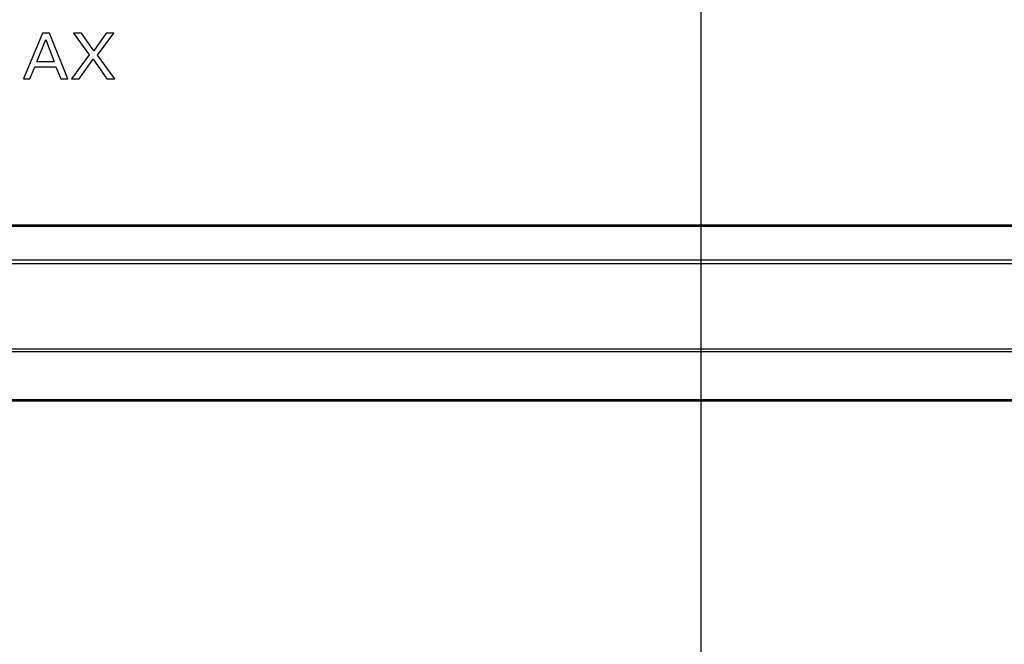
# Model space of a CAD drawing. Header units: inches. Extents: x 0 to 34, y 0 to 22.
# Tile 20 of 125: x 9.514 to 10.244, y 4.828 to 5.291. Entities that reach past the tile are written whole.
import ezdxf

# ---------------------------------------------------------------- set-up
doc = ezdxf.new("R2010")
doc.units = ezdxf.units.IN
doc.header["$LTSCALE"] = 1.87
doc.header["$MEASUREMENT"] = 0
doc.layers.get('0').update_dxf_attribs({"linetype": 'CONTINUOUS'})
doc.layers.add('DIMENSIONS', color=7, linetype='CONTINUOUS')
doc.styles.get("Standard").update_dxf_attribs({"font": 'txt', "width": 0.8})
doc.dimstyles.new('DIMSTYLE_2', dxfattribs={"dimtxt": 0.125, "dimasz": 0.18, "dimexe": 0.125, "dimexo": 0.0625, "dimgap": 0.09, "dimtad": 0, "dimtih": 1, "dimtoh": 1, "dimdec": 3, "dimlfac": 1.333333, "dimzin": 4, "dimdsep": 46, "dimtxsty": 'STANDARD', "dimblk": '_FILLED', "dimblk1": '_FILLED', "dimblk2": '_FILLED', "dimcen": 0.09, "dimadec": 0, "dimazin": 0, "dimtp": 0.001, "dimtm": 0.001, "dimtfac": 1, "dimtdec": 3, "dimtofl": 0, "dimtmove": 0, "dimatfit": 3, "dimldrblk": '_FILLED', "dimfxl": 1, "dimtolj": 1, "dimtzin": 4, "dimarcsym": 0})

# ---------------------------------------------------------------- blocks, each defined once
blk = doc.blocks.new('*D7')
at = {"layer": 'DIMENSIONS', "color": 2, "linetype": 'CONTINUOUS'}
blk.add_line((10.01888, 5.30346), (10.01888, 4.12549), dxfattribs=at)
at = {"layer": 'DIMENSIONS', "color": 2, "linetype": 'CONTINUOUS', "insert": (9.95638, 4.06299), "char_height": 0.125, "width": 1.425, "attachment_point": 3, "rotation": 90, "line_spacing_factor": 0.9}
blk.add_mtext('4.754{\\Ftxt.shx;\\W1.000000;\\H0.125000; }[120.74]', dxfattribs=at)
blk = doc.blocks.new('_FILLED')
at = {"color": 0, "linetype": 'BYBLOCK'}
blk.add_solid([(0, 0), (-1, 0.1736), (-1, -0.1736)], dxfattribs=at)
blk = doc.blocks.new('*D8')
at = {"layer": 'DIMENSIONS', "color": 2, "linetype": 'CONTINUOUS'}
blk.add_line((11.43599, 5.19796), (11.43599, 4.12549), dxfattribs=at)
at = {"layer": 'DIMENSIONS', "color": 2, "linetype": 'CONTINUOUS', "insert": (11.37349, 4.06299), "char_height": 0.125, "width": 1.425, "attachment_point": 3, "rotation": 90, "line_spacing_factor": 0.9}
blk.add_mtext('6.643{\\Ftxt.shx;\\W1.000000;\\H0.125000; }[168.73]', dxfattribs=at)
blk = doc.blocks.new('*D9')
at = {"layer": 'DIMENSIONS', "color": 2, "linetype": 'CONTINUOUS'}
blk.add_line((11.99849, 5.19796), (11.99849, 4.12549), dxfattribs=at)
at = {"layer": 'DIMENSIONS', "color": 2, "linetype": 'CONTINUOUS', "insert": (11.93599, 4.06299), "char_height": 0.125, "width": 1.425, "attachment_point": 3, "rotation": 90, "line_spacing_factor": 0.9}
blk.add_mtext('7.393{\\Ftxt.shx;\\W1.000000;\\H0.125000; }[187.78]', dxfattribs=at)
blk = doc.blocks.new('*D10')
at = {"layer": 'DIMENSIONS', "color": 2, "linetype": 'CONTINUOUS'}
blk.add_line((12.56099, 5.19796), (12.56099, 4.12549), dxfattribs=at)
at = {"layer": 'DIMENSIONS', "color": 2, "linetype": 'CONTINUOUS', "insert": (12.49849, 4.06299), "char_height": 0.125, "width": 1.425, "attachment_point": 3, "rotation": 90, "line_spacing_factor": 0.9}
blk.add_mtext('8.143{\\Ftxt.shx;\\W1.000000;\\H0.125000; }[206.83]', dxfattribs=at)
blk = doc.blocks.new('*D11')
at = {"layer": 'DIMENSIONS', "color": 2, "linetype": 'CONTINUOUS'}
blk.add_line((13.12349, 5.19796), (13.12349, 4.12549), dxfattribs=at)
at = {"layer": 'DIMENSIONS', "color": 2, "linetype": 'CONTINUOUS', "insert": (13.06099, 4.06299), "char_height": 0.125, "width": 1.425, "attachment_point": 3, "rotation": 90, "line_spacing_factor": 0.9}
blk.add_mtext('8.893{\\Ftxt.shx;\\W1.000000;\\H0.125000; }[225.88]', dxfattribs=at)
blk = doc.blocks.new('*D12')
at = {"layer": 'DIMENSIONS', "color": 2, "linetype": 'CONTINUOUS'}
blk.add_line((13.95374, 5.22063), (13.95374, 4.12549), dxfattribs=at)
at = {"layer": 'DIMENSIONS', "color": 2, "linetype": 'CONTINUOUS', "insert": (13.89124, 4.06299), "char_height": 0.125, "width": 1.225, "attachment_point": 3, "rotation": 90, "line_spacing_factor": 0.9}
blk.add_mtext('10.000{\\Ftxt.shx;\\W1.000000;\\H0.125000; }[254]', dxfattribs=at)

msp = doc.modelspace()

# ---------------------------------------------------------------- linework, layer by layer
at = {"color": 7, "linetype": 'CONTINUOUS'}
for p, q in [((9.5308, 5.28063), (9.51655, 5.24677)), ((9.53582, 5.28063), (9.5308, 5.28063)), ((9.54951, 5.24677), (9.53582, 5.28063)), ((9.55967, 5.28063), (9.55367, 5.28063)), ((9.55367, 5.28063), (9.5654, 5.2645)), ((9.56882, 5.26759), (9.55967, 5.28063)), ((9.57796, 5.28063), (9.56882, 5.26759)), ((9.57159, 5.2644), (9.58364, 5.28063)), ((9.58364, 5.28063), (9.57796, 5.28063)), ((9.52654, 5.25939), (9.5331, 5.27599)), ((9.5331, 5.27599), (9.53934, 5.25939)), ((9.5654, 5.2645), (9.55227, 5.24677)), ((9.58425, 5.24677), (9.57159, 5.2644)), ((9.53934, 5.25939), (9.52654, 5.25939)), ((9.55794, 5.24677), (9.56825, 5.26131)), ((9.56825, 5.26131), (9.57834, 5.24677)), ((9.52138, 5.24677), (9.52504, 5.25559)), ((9.52504, 5.25559), (9.54074, 5.25559)), ((9.54074, 5.25559), (9.5444, 5.24677)), ((9.51655, 5.24677), (9.52138, 5.24677)), ((9.5444, 5.24677), (9.54951, 5.24677)), ((9.55227, 5.24677), (9.55794, 5.24677)), ((9.57834, 5.24677), (9.58425, 5.24677)), ((6.85874, 5.13871), (13.54874, 5.13871)), ((6.85874, 5.13761), (13.54874, 5.13761)), ((13.54874, 5.11241), (6.85874, 5.11241)), ((13.54874, 5.10969), (6.85874, 5.10969)), ((6.45744, 5.04671), (13.95003, 5.04671)), ((6.75374, 5.04462), (13.65374, 5.04462)), ((13.65374, 5.00885), (6.75374, 5.00885)), ((13.91063, 5.00799), (6.49684, 5.00799))]:
    msp.add_line(p, q, dxfattribs=at)

# ---------------------------------------------------------------- dimensions: what is measured, and where the dimension line sits
at = {"layer": 'DIMENSIONS', "color": 2, "linetype": 'CONTINUOUS'}
for feature_location, offset, origin, picture, middle in [((10.01888, 5.30346), (0, -1.17797), (6.45374, 5.36596), '*D7', (10.01888, 3.35049)), ((13.95374, 5.22063), (0, -1.09515), (6.45374, 5.28313), '*D12', (13.95374, 3.45049)), ((11.43599, 5.19796), (0, -1.07248), (6.45374, 5.26046), '*D8', (11.43599, 3.35049)), ((11.99849, 5.19796), (0, -1.07248), (6.45374, 5.26046), '*D9', (11.99849, 3.35049)), ((12.56099, 5.19796), (0, -1.07248), (6.45374, 5.26046), '*D10', (12.56099, 3.35049)), ((13.12349, 5.19796), (0, -1.07248), (6.45374, 5.26046), '*D11', (13.12349, 3.35049))]:
    dim = msp.add_ordinate_dim(feature_location=feature_location, offset=offset, dtype=1, origin=origin, dimstyle='DIMSTYLE_2', override={"dimtad": 1, "dimtih": 0, "dimtoh": 0}, dxfattribs=at)
    dim.commit()
    dim.dimension.update_dxf_attribs({"geometry": picture, "text_midpoint": middle})

doc.saveas('drawing.dxf')
